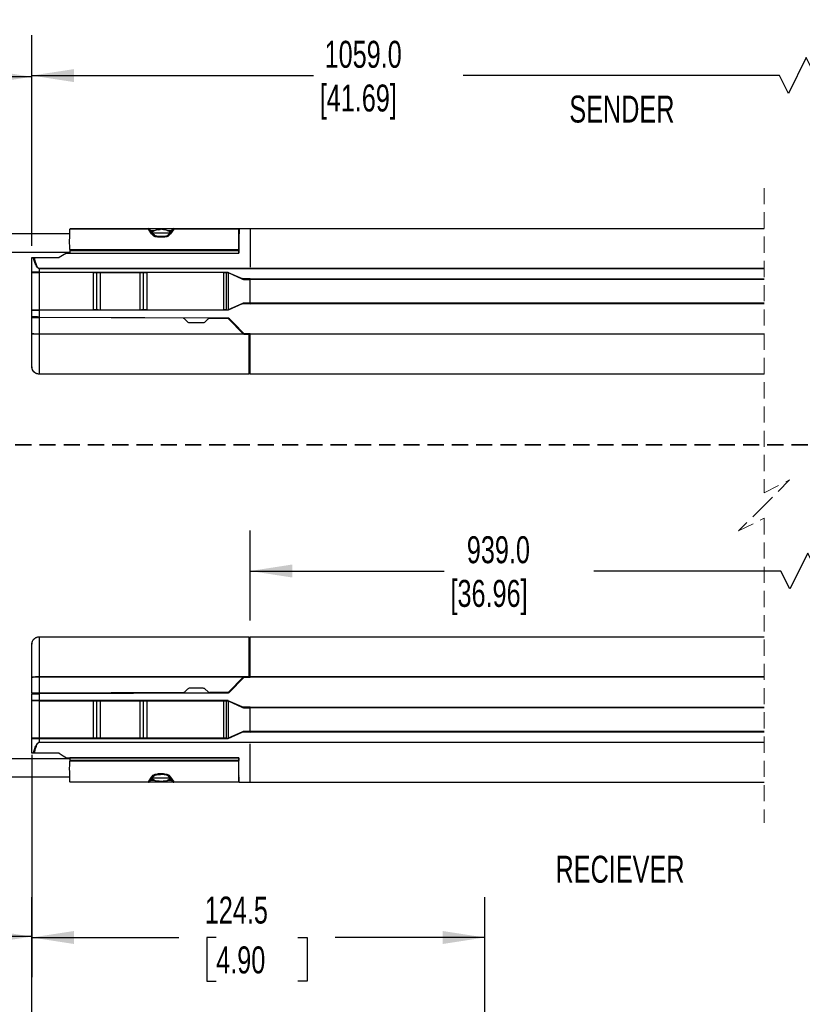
# Model space of a CAD drawing. Header units: millimetres. Extents: x 0 to 1083, y 0 to 756.
# Tile 8 of 10: x 393 to 608, y 269 to 540. Entities that reach past the tile are written whole.
import ezdxf

# ---------------------------------------------------------------- set-up
doc = ezdxf.new("R2010")
doc.units = ezdxf.units.MM
doc.header["$LTSCALE"] = 3.5
doc.linetypes.add('HIDDEN', pattern=[1.905, 1.27, -0.635])
doc.layers.add('DIMENSIONS', color=140, linetype='Continuous', lineweight=25)
doc.styles.add('SLDTEXTSTYLE0', font='TXT', dxfattribs={"width": 0.7})
doc.dimstyles.new('SLDDIMSTYLE0', dxfattribs={"dimtxt": 7.553027, "dimasz": 11.557, "dimexe": 0, "dimexo": 0.0625, "dimgap": 1.888257, "dimtad": 0, "dimtih": 1, "dimtoh": 1, "dimrnd": 1e-09, "dimzin": 12, "dimdsep": 46, "dimtxsty": 'SLDTEXTSTYLE0', "dimsah": 1, "dimcen": 0.09, "dimadec": 0, "dimazin": 3, "dimtfac": 1, "dimtofl": 0, "dimtmove": 0, "dimatfit": 3, "dimfxl": 0, "dimfrac": 2, "dimtolj": 1, "dimtzin": 12, "dimarcsym": 0})

# ---------------------------------------------------------------- blocks, each defined once
blk = doc.blocks.new('_D')
at = {"layer": 'DIMENSIONS'}
for p, q in [((281.24, 487.78), (281.24, 535.04)), ((396.63, 477.48), (396.63, 535.04)), ((366.36, 528.87), (361.42, 518.99)), ((368.83, 523.93), (366.36, 528.87)), ((281.24, 523.93), (313.75, 523.93)), ((358.95, 523.93), (348.55, 523.93)), ((361.42, 518.99), (358.95, 523.93)), ((396.63, 523.93), (368.83, 523.93))]:
    blk.add_line(p, q, dxfattribs=at)
for points in [[(281.24, 523.93), (292.8, 522.15), (292.8, 525.71)], [(396.63, 523.93), (385.08, 525.71), (385.08, 522.15)]]:
    blk.add_solid(points, dxfattribs=at)
at = {"layer": 'DIMENSIONS', "char_height": 7.408, "attachment_point": 1, "style": 'SLDTEXTSTYLE0'}
for s, insert in [('229.0', (316.79, 539.48)), ('[9.00]', (315.44, 527.48)), ('TYP.', (320.29, 515.47))]:
    blk.add_mtext(s, dxfattribs=dict(at, insert=insert))
blk = doc.blocks.new('_D_1')
at = {"layer": 'DIMENSIONS'}
for p, q in [((396.63, 477.48), (396.63, 535.37)), ((842.51, 474.64), (842.51, 535.37)), ((609.5, 529.19), (604.56, 519.32)), ((611.97, 524.26), (609.5, 529.19)), ((396.63, 524.26), (474.07, 524.26)), ((602.1, 524.26), (515.15, 524.26)), ((604.56, 519.32), (602.1, 524.26)), ((842.51, 524.26), (611.97, 524.26))]:
    blk.add_line(p, q, dxfattribs=at)
for points in [[(396.63, 524.26), (408.19, 522.48), (408.19, 526.03)], [(842.51, 524.26), (830.95, 526.03), (830.95, 522.48)]]:
    blk.add_solid(points, dxfattribs=at)
at = {"layer": 'DIMENSIONS', "char_height": 7.408, "attachment_point": 1, "style": 'SLDTEXTSTYLE0'}
for s, insert in [('1059.0', (477.1, 533.81)), ('[41.69]', (475.76, 521.8))]:
    blk.add_mtext(s, dxfattribs=dict(at, insert=insert))
blk = doc.blocks.new('_D_2')
at = {"layer": 'DIMENSIONS'}
for p, q in [((456.63, 374.48), (456.63, 399.24)), ((782.51, 374.48), (782.51, 399.24)), ((609.88, 393.06), (604.94, 383.18)), ((612.35, 388.12), (609.88, 393.06)), ((456.63, 388.12), (510.01, 388.12)), ((602.48, 388.12), (551.09, 388.12)), ((604.94, 383.18), (602.48, 388.12)), ((782.51, 388.12), (612.35, 388.12))]:
    blk.add_line(p, q, dxfattribs=at)
for points in [[(456.63, 388.12), (468.19, 386.34), (468.19, 389.9)], [(782.51, 388.12), (770.95, 389.9), (770.95, 386.34)]]:
    blk.add_solid(points, dxfattribs=at)
at = {"layer": 'DIMENSIONS', "char_height": 7.408, "attachment_point": 1, "style": 'SLDTEXTSTYLE0'}
for s, insert in [('939.0', (516.19, 397.67)), ('[36.96]', (511.7, 385.67))]:
    blk.add_mtext(s, dxfattribs=dict(at, insert=insert))
blk = doc.blocks.new('_D_4')
at = {"layer": 'DIMENSIONS'}
for p, q in [((396.63, 337.63), (396.63, 276.55)), ((281.24, 324.94), (281.24, 276.55)), ((357.29, 292.6), (354.82, 287.66)), ((362.23, 282.73), (357.29, 292.6)), ((281.24, 287.66), (305.24, 287.66)), ((354.82, 287.66), (340.04, 287.66)), ((364.7, 287.66), (362.23, 282.73)), ((396.63, 287.66), (364.7, 287.66))]:
    blk.add_line(p, q, dxfattribs=at)
for points in [[(281.24, 287.66), (292.8, 285.89), (292.8, 289.44)], [(396.63, 287.66), (385.08, 289.44), (385.08, 285.89)]]:
    blk.add_solid(points, dxfattribs=at)
at = {"layer": 'DIMENSIONS', "char_height": 7.408, "attachment_point": 1, "style": 'SLDTEXTSTYLE0'}
for s, insert in [('229.0', (308.28, 303.22)), ('[9.00]', (306.93, 291.21)), ('TYP.', (311.78, 279.21))]:
    blk.add_mtext(s, dxfattribs=dict(at, insert=insert))
blk = doc.blocks.new('_D_9')
at = {"layer": 'DIMENSIONS'}
for p, q in [((396.63, 227.37), (396.63, 298.52)), ((521.13, 211.87), (521.13, 298.52)), ((396.63, 287.41), (437.07, 287.41)), ((447.31, 287.41), (444.77, 287.41)), ((444.77, 287.41), (444.77, 275.41)), ((469.75, 287.41), (472.29, 287.41)), ((472.29, 287.41), (472.29, 275.41)), ((521.13, 287.41), (479.99, 287.41)), ((444.77, 275.41), (447.31, 275.41)), ((472.29, 275.41), (469.75, 275.41))]:
    blk.add_line(p, q, dxfattribs=at)
for points in [[(396.63, 287.41), (408.19, 285.63), (408.19, 289.19)], [(521.13, 287.41), (509.58, 289.19), (509.58, 285.63)]]:
    blk.add_solid(points, dxfattribs=at)
at = {"layer": 'DIMENSIONS', "char_height": 7.408, "attachment_point": 1, "style": 'SLDTEXTSTYLE0'}
for s, insert in [('124.5', (444.17, 298.65)), ('4.90', (447.31, 284.96))]:
    blk.add_mtext(s, dxfattribs=dict(at, insert=insert))

msp = doc.modelspace()

# ---------------------------------------------------------------- linework, layer by layer
at = {"color": 7, "linetype": 'HIDDEN', "lineweight": 18}
for p, q in [((597.896, 493.347), (597.896, 409.635)), ((597.896, 409.635), (604.896, 413.135)), ((604.896, 413.135), (597.896, 406.135)), ((597.896, 406.135), (590.896, 399.135)), ((590.896, 399.135), (597.896, 402.635)), ((597.896, 402.635), (597.896, 318.922))]:
    msp.add_line(p, q, dxfattribs=at)
for p, q in [((428.666, 482.057), (407.069, 482.057)), ((407.071, 482.21), (428.666, 482.21)), ((428.651, 482.21), (435.64, 482.21)), ((428.666, 482.057), (428.666, 482.21)), ((429.53, 480.759), (428.666, 482.057)), ((429.898, 480.782), (429.093, 481.966)), ((429.205, 481.714), (430.479, 481.714)), ((430.99, 481.853), (431.389, 482.002)), ((431.51, 481.853), (430.99, 481.853)), ((431.389, 482.002), (431.407, 481.853)), ((431.494, 481.853), (431.473, 482.025)), ((431.924, 482.002), (431.51, 481.853)), ((431.51, 481.853), (431.924, 482.002)), ((432.812, 481.853), (432.397, 482.002)), ((433.332, 481.853), (432.812, 481.853)), ((432.828, 481.853), (432.849, 482.025)), ((432.915, 481.853), (432.933, 482.002)), ((432.933, 482.002), (433.332, 481.853)), ((433.843, 481.714), (435.102, 481.714)), ((435.229, 481.966), (434.423, 480.782)), ((435.656, 482.057), (434.792, 480.759)), ((435.656, 482.21), (435.656, 482.057)), ((435.656, 482.21), (453.536, 482.21)), ((453.536, 482.057), (435.656, 482.057)), ((453.536, 482.21), (453.536, 482.057)), ((453.536, 476.43), (453.536, 482.057)), ((454.635, 482.159), (453.594, 482.159)), ((453.595, 482.235), (456.635, 482.235)), ((456.635, 482.159), (454.635, 482.159)), ((456.635, 482.235), (456.635, 482.159)), ((456.635, 482.235), (597.896, 482.235)), ((597.896, 482.16), (456.635, 482.16)), ((456.635, 482.159), (456.635, 471.604)), ((407.058, 480.735), (367.916, 480.735)), ((430.004, 480.283), (429.53, 480.759)), ((434.595, 480.989), (429.714, 480.989)), ((430.329, 480.36), (429.902, 480.779)), ((434.42, 480.779), (433.993, 480.36)), ((434.792, 480.759), (434.318, 480.283)), ((407.052, 476.43), (453.536, 476.43)), ((407.053, 476.228), (453.536, 476.228)), ((407.053, 476.228), (407.06, 475.485)), ((453.536, 476.43), (453.536, 476.228)), ((453.536, 475.485), (453.536, 476.228)), ((367.916, 475.735), (407.058, 475.735)), ((396.635, 470.197), (396.635, 474.235)), ((396.635, 474.235), (397.019, 474.235)), ((397.019, 474.235), (397.239, 474.235)), ((397.239, 474.235), (404.185, 474.235)), ((406.135, 475.485), (453.536, 475.485)), ((407.06, 475.485), (453.536, 475.485)), ((453.536, 475.659), (453.538, 475.684)), ((453.536, 475.659), (453.538, 475.684)), ((398.635, 471.215), (398.635, 471.254)), ((398.635, 471.215), (398.635, 470.197)), ((456.635, 471.215), (398.635, 471.215)), ((456.635, 471.254), (597.896, 471.254)), ((456.635, 471.234), (456.635, 471.254)), ((456.635, 471.234), (456.635, 471.215)), ((597.896, 471.215), (456.635, 471.215)), ((396.635, 470.197), (396.635, 470.128)), ((396.635, 470.128), (398.635, 470.115)), ((396.635, 459.841), (396.635, 470.128)), ((398.635, 470.197), (450.635, 470.197)), ((398.635, 470.115), (398.635, 470.197)), ((413.563, 470.115), (398.635, 470.115)), ((398.635, 470.115), (398.635, 459.854)), ((413.563, 459.854), (413.563, 470.115)), ((414.411, 470.121), (414.533, 470.123)), ((414.411, 470.121), (414.411, 459.848)), ((414.533, 459.846), (414.533, 470.123)), ((415.382, 470.129), (426.388, 470.129)), ((415.382, 470.129), (415.382, 459.84)), ((426.388, 459.84), (426.388, 470.129)), ((427.236, 470.123), (427.358, 470.121)), ((427.236, 470.123), (427.236, 459.846)), ((427.358, 459.848), (427.358, 470.121)), ((449.45, 470.115), (428.207, 470.115)), ((428.207, 470.115), (428.207, 459.854)), ((449.45, 459.854), (449.45, 470.115)), ((450.016, 470.119), (450.635, 470.13)), ((450.016, 470.119), (450.016, 459.85)), ((450.635, 470.197), (450.635, 470.143)), ((450.635, 470.143), (454.412, 468.466)), ((450.635, 470.143), (450.635, 470.11)), ((450.635, 470.11), (450.635, 470.108)), ((450.635, 470.11), (450.635, 470.11)), ((450.635, 470.108), (454.387, 468.444)), ((450.637, 470.107), (450.636, 459.862)), ((454.412, 468.466), (456.635, 468.505)), ((454.94, 468.203), (456.635, 468.233)), ((454.94, 468.203), (454.944, 468.226)), ((456.635, 468.255), (454.944, 468.226)), ((456.635, 468.435), (456.635, 468.505)), ((456.635, 468.435), (597.896, 468.435)), ((456.635, 468.185), (456.635, 468.435)), ((597.896, 468.185), (456.635, 468.185)), ((456.635, 461.785), (456.635, 468.185)), ((454.387, 461.526), (450.635, 459.862)), ((454.412, 461.503), (450.635, 459.826)), ((456.635, 461.465), (454.412, 461.503)), ((454.94, 461.766), (454.944, 461.744)), ((456.635, 461.736), (454.94, 461.766)), ((454.944, 461.744), (456.635, 461.715)), ((456.635, 461.785), (597.896, 461.785)), ((456.635, 461.535), (456.635, 461.785)), ((456.635, 461.465), (456.635, 461.535)), ((597.896, 461.535), (456.635, 461.535)), ((396.635, 459.841), (398.635, 459.854)), ((396.635, 459.841), (396.635, 459.772)), ((396.635, 457.917), (396.635, 459.772)), ((396.635, 457.917), (396.635, 457.874)), ((396.635, 453.389), (396.635, 457.749)), ((398.635, 459.772), (398.635, 459.854)), ((398.635, 459.854), (413.563, 459.854)), ((398.635, 459.772), (398.635, 457.917)), ((450.635, 459.772), (398.635, 459.772)), ((398.635, 457.917), (450.556, 457.691)), ((398.635, 457.895), (398.635, 457.917)), ((398.635, 457.741), (398.635, 453.253)), ((438.246, 457.568), (398.635, 457.741)), ((414.533, 459.846), (414.411, 459.848)), ((426.388, 459.84), (415.382, 459.84)), ((427.358, 459.848), (427.236, 459.846)), ((428.207, 459.854), (449.45, 459.854)), ((439.538, 456.509), (438.636, 457.409)), ((445.113, 457.379), (444.23, 456.506)), ((450.523, 457.514), (445.505, 457.536)), ((450.635, 459.839), (450.016, 459.85)), ((450.546, 457.669), (450.556, 457.691)), ((450.635, 459.86), (450.635, 459.862)), ((450.635, 459.86), (450.635, 459.826)), ((450.635, 459.86), (450.635, 459.86)), ((450.635, 459.772), (450.635, 459.826)), ((450.701, 457.438), (454.711, 453.31)), ((450.914, 457.538), (450.904, 457.515)), ((454.964, 453.335), (450.914, 457.538)), ((443.678, 456.28), (440.093, 456.28)), ((396.635, 444.235), (396.635, 453.389)), ((398.635, 453.253), (454.795, 453.253)), ((398.635, 453.216), (398.635, 453.253)), ((456.23, 453.216), (398.635, 453.216)), ((398.635, 453.216), (398.635, 442.31)), ((454.89, 453.235), (454.795, 453.253)), ((454.89, 453.235), (456.135, 453.235)), ((454.961, 453.326), (454.964, 453.335)), ((456.635, 453.326), (454.961, 453.326)), ((454.964, 453.335), (456.635, 453.335)), ((456.23, 453.216), (456.135, 453.235)), ((456.385, 443.352), (456.385, 452.985)), ((456.635, 452.463), (456.385, 452.463)), ((456.635, 453.254), (456.635, 453.335)), ((456.635, 453.254), (597.896, 453.254)), ((456.635, 453.215), (456.635, 453.254)), ((597.896, 453.215), (456.635, 453.215)), ((456.635, 442.31), (456.635, 453.215)), ((456.635, 451.532), (456.385, 451.532)), ((456.385, 448.531), (456.635, 448.531)), ((456.385, 443.962), (456.635, 443.962)), ((398.635, 442.31), (456.367, 442.31)), ((398.635, 442.235), (398.635, 442.31)), ((456.365, 442.235), (398.635, 442.235)), ((456.367, 442.31), (456.385, 443.352)), ((456.635, 442.31), (597.896, 442.31)), ((456.635, 442.235), (456.635, 442.31)), ((597.896, 442.235), (456.635, 442.235)), ((396.635, 358.88), (396.635, 368.035)), ((398.635, 369.959), (398.635, 370.035)), ((398.635, 370.035), (456.365, 370.035)), ((398.635, 369.959), (398.635, 359.053)), ((456.367, 369.959), (398.635, 369.959)), ((456.385, 368.917), (456.367, 369.959)), ((456.385, 359.285), (456.385, 368.917)), ((456.385, 368.307), (456.635, 368.307)), ((456.635, 370.035), (597.896, 370.035)), ((456.635, 369.96), (456.635, 370.035)), ((597.896, 369.96), (456.635, 369.96)), ((456.635, 359.054), (456.635, 369.96)), ((456.385, 363.739), (456.635, 363.739)), ((456.635, 360.737), (456.385, 360.737)), ((396.635, 354.52), (396.635, 358.88)), ((398.635, 359.053), (456.23, 359.053)), ((398.635, 359.016), (398.635, 359.053)), ((398.635, 359.016), (398.635, 354.529)), ((454.795, 359.016), (398.635, 359.016)), ((454.711, 358.959), (450.701, 354.831)), ((455.028, 359.035), (450.904, 354.754)), ((454.964, 358.934), (450.914, 354.731)), ((454.795, 359.016), (454.89, 359.035)), ((456.135, 359.035), (454.89, 359.035)), ((454.964, 358.934), (454.961, 358.943)), ((456.635, 358.943), (454.961, 358.943)), ((454.964, 358.934), (456.635, 358.934)), ((456.135, 359.035), (456.23, 359.053)), ((456.635, 359.806), (456.385, 359.806)), ((456.635, 359.054), (597.896, 359.054)), ((456.635, 359.015), (456.635, 359.054)), ((456.635, 358.934), (456.635, 359.015)), ((597.896, 359.015), (456.635, 359.015)), ((438.246, 354.702), (398.635, 354.529)), ((450.546, 354.601), (398.635, 354.374)), ((450.556, 354.578), (398.635, 354.352)), ((438.636, 354.86), (439.538, 355.761)), ((440.093, 355.989), (443.678, 355.989)), ((444.23, 355.763), (445.113, 354.89)), ((450.523, 354.755), (445.505, 354.733)), ((450.556, 354.578), (450.546, 354.601)), ((450.904, 354.754), (450.914, 354.731)), ((396.635, 354.395), (396.635, 354.352)), ((396.635, 352.497), (396.635, 354.352)), ((396.635, 352.428), (396.635, 352.497)), ((398.635, 352.415), (396.635, 352.428)), ((396.635, 342.141), (396.635, 352.428)), ((398.635, 354.374), (398.385, 354.37)), ((398.635, 354.352), (398.635, 354.374)), ((398.635, 354.352), (398.635, 352.497)), ((450.635, 352.497), (398.635, 352.497)), ((398.635, 352.415), (398.635, 352.497)), ((398.635, 352.415), (413.563, 352.415)), ((398.635, 352.415), (398.635, 342.154)), ((413.563, 342.154), (413.563, 352.415)), ((414.411, 352.421), (414.533, 352.423)), ((414.411, 352.421), (414.411, 342.148)), ((414.533, 342.146), (414.533, 352.423)), ((415.382, 352.429), (426.388, 352.429)), ((415.382, 352.429), (415.382, 342.14)), ((426.388, 342.14), (426.388, 352.429)), ((427.236, 352.423), (427.358, 352.421)), ((427.236, 352.423), (427.236, 342.146)), ((427.358, 342.148), (427.358, 352.421)), ((428.207, 352.415), (449.45, 352.415)), ((428.207, 352.415), (428.207, 342.154)), ((449.45, 342.154), (449.45, 352.415)), ((450.016, 352.419), (450.635, 352.43)), ((450.016, 352.419), (450.016, 342.15)), ((450.635, 352.497), (450.635, 352.443)), ((454.412, 350.766), (450.635, 352.443)), ((450.635, 352.443), (450.635, 352.41)), ((450.635, 352.41), (450.635, 352.408)), ((450.635, 352.41), (450.635, 352.41)), ((450.635, 352.408), (454.387, 350.744)), ((450.636, 352.407), (450.637, 342.162)), ((454.412, 350.766), (456.635, 350.805)), ((454.94, 350.503), (456.635, 350.533)), ((454.94, 350.503), (454.944, 350.526)), ((456.635, 350.555), (454.944, 350.526)), ((456.635, 350.735), (456.635, 350.805)), ((456.635, 350.735), (597.896, 350.735)), ((456.635, 350.485), (456.635, 350.735)), ((597.896, 350.485), (456.635, 350.485)), ((456.635, 344.085), (456.635, 350.485)), ((454.387, 343.826), (450.635, 342.162)), ((450.635, 342.126), (454.412, 343.803)), ((456.635, 343.765), (454.412, 343.803)), ((454.94, 344.066), (454.944, 344.044)), ((456.635, 344.036), (454.94, 344.066)), ((454.944, 344.044), (456.635, 344.015)), ((456.635, 343.835), (456.635, 344.085)), ((456.635, 344.085), (597.896, 344.085)), ((456.635, 343.765), (456.635, 343.835)), ((597.896, 343.835), (456.635, 343.835)), ((398.635, 342.154), (396.635, 342.141)), ((396.635, 342.072), (396.635, 342.141)), ((396.635, 338.035), (396.635, 342.072)), ((398.635, 342.072), (398.635, 342.154)), ((413.563, 342.154), (398.635, 342.154)), ((398.635, 342.072), (398.635, 341.054)), ((398.635, 342.072), (450.635, 342.072)), ((398.635, 341.015), (398.635, 341.054)), ((414.533, 342.146), (414.411, 342.148)), ((426.388, 342.14), (415.382, 342.14)), ((427.358, 342.148), (427.236, 342.146)), ((449.45, 342.154), (428.207, 342.154)), ((450.635, 342.139), (450.016, 342.15)), ((450.635, 342.16), (450.635, 342.162)), ((450.635, 342.16), (450.635, 342.126)), ((450.635, 342.16), (450.635, 342.16)), ((450.635, 342.072), (450.635, 342.126)), ((456.635, 341.054), (597.896, 341.054)), ((456.635, 341.054), (456.635, 341.032)), ((456.635, 341.016), (456.635, 341.032)), ((597.896, 341.015), (456.635, 341.015)), ((456.635, 330.11), (456.635, 340.666)), ((407.058, 336.535), (367.916, 336.535)), ((397.019, 338.035), (396.635, 338.035)), ((397.239, 338.035), (397.019, 338.035)), ((404.185, 338.035), (397.239, 338.035)), ((406.135, 336.785), (453.536, 336.785)), ((453.536, 335.839), (407.052, 335.839)), ((407.06, 336.785), (407.053, 336.041)), ((453.536, 336.041), (407.053, 336.041)), ((453.536, 336.785), (407.06, 336.785)), ((453.536, 336.785), (453.536, 336.041)), ((453.538, 336.585), (453.536, 336.61)), ((453.538, 336.585), (453.536, 336.61)), ((453.536, 335.839), (453.536, 336.041)), ((453.536, 330.212), (453.536, 335.839)), ((367.916, 331.535), (407.058, 331.535)), ((407.069, 330.212), (428.666, 330.212)), ((428.666, 330.212), (429.53, 331.51)), ((428.666, 330.06), (428.666, 330.212)), ((429.093, 330.304), (429.898, 331.487)), ((430.479, 330.555), (429.22, 330.555)), ((429.53, 331.51), (430.004, 331.986)), ((429.735, 331.28), (434.612, 331.28)), ((429.898, 331.487), (430.332, 331.912)), ((430.99, 330.416), (431.51, 330.416)), ((431.389, 330.267), (430.99, 330.416)), ((431.407, 330.416), (431.389, 330.267)), ((431.473, 330.244), (431.389, 330.267)), ((431.494, 330.416), (431.473, 330.244)), ((431.51, 330.416), (431.924, 330.267)), ((432.161, 330.244), (431.924, 330.267)), ((431.924, 330.267), (432.161, 330.244)), ((432.397, 330.267), (432.161, 330.244)), ((432.161, 330.244), (432.397, 330.267)), ((432.397, 330.267), (432.812, 330.416)), ((432.812, 330.416), (433.332, 330.416)), ((432.828, 330.416), (432.849, 330.244)), ((432.933, 330.267), (432.849, 330.244)), ((432.933, 330.267), (432.915, 330.416)), ((433.332, 330.416), (432.933, 330.267)), ((435.117, 330.555), (433.843, 330.555)), ((433.99, 331.912), (434.424, 331.487)), ((434.318, 331.986), (434.792, 331.51)), ((434.423, 331.487), (435.229, 330.304)), ((434.792, 331.51), (435.656, 330.212)), ((435.656, 330.212), (453.536, 330.212)), ((435.656, 330.212), (435.656, 330.06)), ((453.536, 330.212), (453.536, 330.06)), ((453.594, 330.11), (454.635, 330.11)), ((454.635, 330.11), (456.635, 330.11)), ((456.635, 330.11), (597.896, 330.11)), ((456.635, 330.11), (456.635, 330.035)), ((428.666, 330.06), (407.071, 330.06)), ((435.626, 330.06), (428.625, 330.06)), ((453.536, 330.06), (435.656, 330.06)), ((597.896, 330.035), (456.635, 330.035))]:
    msp.add_line(p, q)
at = {"color": 7, "linetype": 'HIDDEN', "lineweight": 35}
msp.add_line((909.916, 422.77), (213.879, 422.77), dxfattribs=at)
at = {"flags": 128}
for points in [[(407.036, 478.235), (407.055, 480.462), (407.069, 482.057)], [(453.594, 482.159), (453.569, 479.306), (453.536, 475.485)], [(407.052, 476.43), (407.043, 477.452), (407.036, 478.235)], [(407.052, 476.43), (407.053, 476.319), (407.053, 476.228)], [(406.135, 475.485), (405.045, 474.786), (404.185, 474.235)], [(398.635, 471.254), (426.635, 471.254), (454.635, 471.253)], [(454.635, 471.253), (455.635, 471.254), (456.635, 471.254)], [(396.635, 457.749), (396.813, 457.748), (397.368, 457.746), (397.988, 457.743), (398.635, 457.741)], [(398.385, 457.899), (398.525, 457.897), (398.635, 457.895)], [(398.635, 457.895), (427.705, 457.768), (450.546, 457.669)], [(455.028, 453.235), (453.046, 455.292), (450.904, 457.515)], [(398.635, 354.529), (397.81, 354.525), (397.087, 354.522), (396.742, 354.52), (396.635, 354.52)], [(398.635, 341.054), (427.635, 341.054), (448.136, 341.054), (453.886, 341.054), (455.635, 341.054), (456.635, 341.054)], [(454.635, 341.016), (426.635, 341.016), (398.635, 341.015)], [(456.635, 341.016), (455.635, 341.016), (454.635, 341.016)], [(404.185, 338.035), (405.279, 337.333), (406.135, 336.785)], [(407.036, 334.035), (407.041, 334.625), (407.046, 335.227), (407.052, 335.839)], [(407.053, 336.041), (407.053, 335.972), (407.052, 335.904), (407.052, 335.839)], [(453.594, 330.11), (453.567, 333.237), (453.536, 336.785)], [(407.069, 330.212), (407.059, 331.408), (407.048, 332.685), (407.036, 334.035)], [(407.069, 330.212), (407.07, 330.148), (407.07, 330.099), (407.071, 330.07), (407.071, 330.06)], [(456.635, 330.035), (454.932, 330.035), (453.595, 330.035)]]:
    msp.add_lwpolyline(points, dxfattribs=at)
for centre, radius, start, end in [((428.666, 481.71), 0.5, 26.52503, 90.00655), ((432.161, 478.085), 4, 99.87046, 129.36148), ((432.161, 478.085), 4, 50.70713, 80.07285), ((435.656, 481.71), 0.5, 89.99921, 153.50595), ((453.378, 480.286), 0.2, 359.48448, 37.78484), ((453.378, 480.286), 0.2, 359.48448, 37.78484), ((450.522, 457.264), 0.25, 44.16834, 89.74822), ((454.89, 453.484), 0.25, 224.14035, 247.62374), ((475.034, 441.949), 18.671, 178.89041, 179.12248), ((454.89, 358.785), 0.25, 112.38315, 135.85276), ((450.522, 355.005), 0.25, 270.25568, 315.82776), ((432.161, 334.185), 4, 230.70107, 260.08031), ((432.161, 334.184), 4, 279.88626, 309.33186), ((453.378, 331.983), 0.2, 322.22008, 0.51269)]:
    msp.add_arc(centre, radius, start, end)
for points, knots in [([(429.094, 481.958), (429.068, 481.986), (429.003, 482.058), (428.84, 482.088), (428.724, 482.067), (428.666, 482.057)], [0, 0, 0, 0, 0.2416195, 0.6136938, 1, 1, 1, 1]), ([(431.389, 482.002), (431.405, 482.008), (431.432, 482.017), (431.461, 482.023), (431.473, 482.025)], [0, 0, 0, 0, 0.5628848, 1, 1, 1, 1]), ([(432.161, 482.025), (432.117, 482.022), (432.038, 482.016), (431.959, 482.007), (431.924, 482.002)], [0, 0, 0, 0, 0.5596127, 1, 1, 1, 1]), ([(432.397, 482.002), (432.353, 482.008), (432.275, 482.017), (432.196, 482.023), (432.161, 482.025)], [0, 0, 0, 0, 0.5604251, 1, 1, 1, 1]), ([(432.849, 482.025), (432.865, 482.022), (432.893, 482.016), (432.921, 482.007), (432.933, 482.002)], [0, 0, 0, 0, 0.5568629, 1, 1, 1, 1]), ([(435.656, 482.057), (435.606, 482.067), (435.505, 482.086), (435.364, 482.063), (435.255, 482.018), (435.236, 481.967), (435.233, 481.959)], [0, 0, 0, 0, 0.3284319, 0.6534093, 0.9443075, 1, 1, 1, 1]), ([(429.53, 480.759), (429.561, 480.775), (429.624, 480.806), (429.723, 480.832), (429.814, 480.83), (429.882, 480.808), (429.897, 480.781), (429.899, 480.777)], [0, 0, 0, 0, 0.2655475, 0.5274453, 0.7641313, 0.9688409, 1, 1, 1, 1]), ([(430.325, 480.358), (430.308, 480.369), (430.266, 480.395), (430.179, 480.379), (430.09, 480.342), (430.033, 480.303), (430.004, 480.283)], [0, 0, 0, 0, 0.1664066, 0.4136758, 0.7013274, 1, 1, 1, 1]), ([(434.318, 480.283), (434.21, 480.209), (433.966, 480.041), (433.233, 479.848), (432.161, 479.787), (431.089, 479.847), (430.356, 480.041), (430.112, 480.209), (430.004, 480.283)], [0, 0, 0, 0, 0.0870586, 0.1969622, 0.5000116, 0.802956, 0.9128709, 1, 1, 1, 1]), ([(432.058, 480.027), (431.808, 480.031), (431.375, 480.037), (430.86, 480.127), (430.527, 480.232), (430.39, 480.32), (430.328, 480.36)], [0, 0, 0, 0, 0.4193005, 0.7268152, 0.8763654, 1, 1, 1, 1]), ([(433.994, 480.361), (433.933, 480.322), (433.653, 480.143), (433.035, 480.056), (432.449, 480.007), (432.117, 480.024), (432.058, 480.027)], [0, 0, 0, 0, 0.1088744, 0.4988448, 0.911181, 1, 1, 1, 1]), ([(434.318, 480.283), (434.289, 480.303), (434.232, 480.342), (434.142, 480.379), (434.056, 480.395), (434.014, 480.369), (433.997, 480.358)], [0, 0, 0, 0, 0.2988847, 0.586888, 0.834392, 1, 1, 1, 1]), ([(434.792, 480.759), (434.76, 480.774), (434.697, 480.804), (434.597, 480.828), (434.508, 480.828), (434.439, 480.808), (434.425, 480.781), (434.423, 480.777)], [0, 0, 0, 0, 0.2688046, 0.5317372, 0.7663636, 0.9687039, 1, 1, 1, 1]), ([(398.635, 471.215), (398.597, 471.22), (398.513, 471.231), (398.334, 471.339), (397.954, 471.755), (397.635, 472.42), (397.286, 473.326), (397.122, 473.883), (397.019, 474.235)], [0, 0, 0, 0, 0.0322719, 0.0706758, 0.1739962, 0.5070773, 0.6885421, 1, 1, 1, 1]), ([(397.239, 474.235), (397.386, 473.699), (397.645, 472.754), (398.04, 471.746), (398.398, 471.342), (398.526, 471.266), (398.598, 471.258), (398.635, 471.254)], [0, 0, 0, 0, 0.49365537, 0.871618, 0.9362883, 0.96782731, 1, 1, 1, 1]), ([(398.635, 470.197), (398.36, 470.202), (397.844, 470.211), (397.214, 470.208), (396.821, 470.215), (396.671, 470.201), (396.635, 470.197)], [0, 0, 0, 0, 0.4121101, 0.7735787, 0.9460006, 1, 1, 1, 1]), ([(413.563, 470.115), (413.733, 470.115), (414.016, 470.116), (414.299, 470.12), (414.411, 470.121)], [0, 0, 0, 0, 0.60289192, 1, 1, 1, 1]), ([(414.533, 470.123), (414.681, 470.125), (414.964, 470.129), (415.247, 470.129), (415.382, 470.129)], [0, 0, 0, 0, 0.52178989, 1, 1, 1, 1]), ([(426.388, 470.129), (426.558, 470.129), (426.841, 470.129), (427.124, 470.125), (427.236, 470.123)], [0, 0, 0, 0, 0.602927, 1, 1, 1, 1]), ([(427.358, 470.121), (427.506, 470.119), (427.789, 470.115), (428.072, 470.115), (428.207, 470.115)], [0, 0, 0, 0, 0.5217548, 1, 1, 1, 1]), ([(449.45, 470.115), (449.564, 470.115), (449.753, 470.115), (449.941, 470.118), (450.016, 470.119)], [0, 0, 0, 0, 0.6029025, 1, 1, 1, 1]), ([(454.387, 468.444), (454.517, 468.386), (454.671, 468.318), (454.842, 468.244), (454.891, 468.223), (454.92, 468.211), (454.932, 468.205), (454.938, 468.204), (454.94, 468.203)], [0, 0, 0, 0, 0.70669305, 0.83702654, 0.93003274, 0.96999347, 0.99286892, 1, 1, 1, 1]), ([(454.944, 468.226), (454.943, 468.226), (454.938, 468.229), (454.925, 468.235), (454.898, 468.248), (454.852, 468.269), (454.687, 468.344), (454.538, 468.411), (454.412, 468.466)], [0, 0, 0, 0, 0.0075314, 0.0306192, 0.0706099, 0.1631887, 0.2926026, 1, 1, 1, 1]), ([(454.94, 461.766), (454.938, 461.766), (454.932, 461.764), (454.92, 461.758), (454.891, 461.746), (454.842, 461.725), (454.67, 461.651), (454.517, 461.583), (454.387, 461.526)], [0, 0, 0, 0, 0.0071781, 0.0300065, 0.070011, 0.1630128, 0.2933426, 1, 1, 1, 1]), ([(454.412, 461.503), (454.538, 461.559), (454.687, 461.625), (454.851, 461.7), (454.898, 461.721), (454.925, 461.734), (454.938, 461.74), (454.943, 461.743), (454.944, 461.744)], [0, 0, 0, 0, 0.7073983, 0.8368097, 0.9293913, 0.9693821, 0.9925157, 1, 1, 1, 1]), ([(396.635, 459.772), (396.694, 459.768), (396.938, 459.751), (397.389, 459.76), (397.997, 459.761), (398.419, 459.769), (398.635, 459.772)], [0, 0, 0, 0, 0.0890588, 0.366608, 0.6764311, 1, 1, 1, 1]), ([(398.635, 457.917), (398.36, 457.922), (397.844, 457.931), (397.214, 457.929), (396.821, 457.935), (396.671, 457.921), (396.635, 457.917)], [0, 0, 0, 0, 0.41211, 0.7735786, 0.9460005, 1, 1, 1, 1]), ([(414.411, 459.848), (414.264, 459.85), (413.981, 459.854), (413.698, 459.854), (413.563, 459.854)], [0, 0, 0, 0, 0.5217899, 1, 1, 1, 1]), ([(415.382, 459.84), (415.211, 459.84), (414.928, 459.84), (414.646, 459.844), (414.533, 459.846)], [0, 0, 0, 0, 0.60289192, 1, 1, 1, 1]), ([(427.236, 459.846), (427.089, 459.844), (426.806, 459.84), (426.523, 459.84), (426.388, 459.84)], [0, 0, 0, 0, 0.5217548, 1, 1, 1, 1]), ([(428.207, 459.854), (428.036, 459.854), (427.753, 459.854), (427.471, 459.85), (427.358, 459.848)], [0, 0, 0, 0, 0.602927, 1, 1, 1, 1]), ([(438.636, 457.409), (438.572, 457.459), (438.456, 457.549), (438.311, 457.562), (438.246, 457.568)], [0, 0, 0, 0, 0.5554463, 1, 1, 1, 1]), ([(445.505, 457.536), (445.422, 457.527), (445.276, 457.512), (445.162, 457.419), (445.113, 457.379)], [0, 0, 0, 0, 0.5649931, 1, 1, 1, 1]), ([(450.016, 459.85), (449.918, 459.851), (449.729, 459.854), (449.541, 459.854), (449.45, 459.854)], [0, 0, 0, 0, 0.5217716, 1, 1, 1, 1]), ([(450.546, 457.669), (450.622, 457.659), (450.757, 457.643), (450.859, 457.554), (450.904, 457.515)], [0, 0, 0, 0, 0.5600062, 1, 1, 1, 1]), ([(450.556, 457.691), (450.632, 457.682), (450.767, 457.665), (450.869, 457.577), (450.914, 457.538)], [0, 0, 0, 0, 0.5599931, 1, 1, 1, 1]), ([(440.093, 456.28), (439.977, 456.294), (439.769, 456.318), (439.609, 456.45), (439.538, 456.509)], [0, 0, 0, 0, 0.5578628, 1, 1, 1, 1]), ([(444.23, 456.506), (444.139, 456.435), (443.975, 456.307), (443.769, 456.288), (443.678, 456.28)], [0, 0, 0, 0, 0.5578614, 1, 1, 1, 1]), ([(396.635, 453.389), (396.653, 453.377), (396.717, 453.337), (396.874, 453.33), (397.094, 453.302), (397.482, 453.28), (398, 453.258), (398.424, 453.255), (398.635, 453.253)], [0, 0, 0, 0, 0.0321948, 0.1105992, 0.2261492, 0.3675951, 0.68661, 1, 1, 1, 1]), ([(398.635, 453.216), (398.502, 453.216), (398.244, 453.218), (397.775, 453.231), (397.288, 453.25), (396.903, 453.307), (396.691, 453.334), (396.648, 453.376), (396.635, 453.389)], [0, 0, 0, 0, 0.1974697, 0.3823229, 0.6975391, 0.9127442, 0.9732114, 1, 1, 1, 1]), ([(456.385, 452.985), (456.383, 453.009), (456.379, 453.059), (456.345, 453.125), (456.296, 453.182), (456.252, 453.205), (456.23, 453.216)], [0, 0, 0, 0, 0.2496558, 0.4994902, 0.7497609, 1, 1, 1, 1]), ([(396.635, 444.235), (396.663, 443.993), (396.72, 443.502), (397.089, 442.973), (397.484, 442.647), (397.838, 442.459), (398.226, 442.335), (398.498, 442.318), (398.635, 442.31)], [0, 0, 0, 0, 0.2345658, 0.4776758, 0.6050094, 0.734727, 0.8664265, 1, 1, 1, 1]), ([(398.635, 442.235), (398.506, 442.242), (398.244, 442.257), (397.862, 442.376), (397.502, 442.569), (397.121, 442.89), (396.837, 443.307), (396.664, 443.791), (396.645, 444.081), (396.635, 444.235)], [0, 0, 0, 0, 0.1232906, 0.2497697, 0.3794364, 0.5123014, 0.7231327, 0.8534106, 1, 1, 1, 1]), ([(396.635, 368.035), (396.645, 368.188), (396.664, 368.478), (396.837, 368.962), (397.121, 369.379), (397.502, 369.7), (397.862, 369.893), (398.244, 370.013), (398.506, 370.027), (398.635, 370.035)], [0, 0, 0, 0, 0.14642109, 0.27664228, 0.48769819, 0.6204508, 0.75008634, 0.87660318, 1, 1, 1, 1]), ([(398.635, 369.959), (398.498, 369.951), (398.226, 369.935), (397.838, 369.81), (397.484, 369.622), (397.089, 369.296), (396.72, 368.767), (396.663, 368.276), (396.635, 368.035)], [0, 0, 0, 0, 0.1335734, 0.2652733, 0.3949908, 0.5223252, 0.7654342, 1, 1, 1, 1]), ([(456.365, 370.035), (456.365, 370.033), (456.366, 370.026), (456.366, 370.012), (456.366, 369.988), (456.367, 369.97), (456.367, 369.959)], [0, 0, 0, 0, 0.0658508, 0.2603634, 0.5759296, 1, 1, 1, 1]), ([(396.635, 358.88), (396.653, 358.896), (396.714, 358.949), (396.886, 358.967), (397.125, 359.007), (397.535, 359.036), (398.043, 359.053), (398.449, 359.053), (398.635, 359.053)], [0, 0, 0, 0, 0.0347386, 0.11837, 0.24495, 0.3991195, 0.7241677, 1, 1, 1, 1]), ([(398.635, 359.016), (398.424, 359.014), (398, 359.011), (397.482, 358.989), (397.094, 358.968), (396.874, 358.939), (396.717, 358.932), (396.653, 358.892), (396.635, 358.88)], [0, 0, 0, 0, 0.3133901, 0.632405, 0.7738507, 0.8894008, 0.9678052, 1, 1, 1, 1]), ([(456.23, 359.053), (456.252, 359.065), (456.296, 359.087), (456.345, 359.144), (456.379, 359.211), (456.383, 359.26), (456.385, 359.285)], [0, 0, 0, 0, 0.2500443, 0.5000403, 0.7500668, 1, 1, 1, 1]), ([(438.246, 354.702), (438.329, 354.711), (438.475, 354.727), (438.587, 354.82), (438.636, 354.86)], [0, 0, 0, 0, 0.5650281, 1, 1, 1, 1]), ([(439.538, 355.761), (439.63, 355.833), (439.794, 355.962), (440.001, 355.981), (440.093, 355.989)], [0, 0, 0, 0, 0.5579397, 1, 1, 1, 1]), ([(443.678, 355.989), (443.793, 355.976), (444, 355.952), (444.159, 355.821), (444.23, 355.763)], [0, 0, 0, 0, 0.5578723, 1, 1, 1, 1]), ([(445.113, 354.89), (445.177, 354.84), (445.294, 354.75), (445.44, 354.738), (445.505, 354.733)], [0, 0, 0, 0, 0.55549, 1, 1, 1, 1]), ([(450.904, 354.754), (450.845, 354.706), (450.74, 354.619), (450.606, 354.606), (450.546, 354.601)], [0, 0, 0, 0, 0.56001001, 1, 1, 1, 1]), ([(450.914, 354.731), (450.855, 354.683), (450.75, 354.597), (450.615, 354.584), (450.556, 354.578)], [0, 0, 0, 0, 0.5600179, 1, 1, 1, 1]), ([(396.635, 354.352), (396.694, 354.348), (396.938, 354.33), (397.389, 354.34), (397.997, 354.341), (398.419, 354.348), (398.635, 354.352)], [0, 0, 0, 0, 0.0890588, 0.366608, 0.6764311, 1, 1, 1, 1]), ([(398.635, 352.497), (398.36, 352.502), (397.844, 352.511), (397.214, 352.508), (396.821, 352.515), (396.671, 352.501), (396.635, 352.497)], [0, 0, 0, 0, 0.41211, 0.7735786, 0.9460005, 1, 1, 1, 1]), ([(413.563, 352.415), (413.733, 352.415), (414.016, 352.416), (414.299, 352.42), (414.411, 352.421)], [0, 0, 0, 0, 0.60289188, 1, 1, 1, 1]), ([(414.533, 352.423), (414.681, 352.425), (414.964, 352.429), (415.247, 352.429), (415.382, 352.429)], [0, 0, 0, 0, 0.5217899, 1, 1, 1, 1]), ([(426.388, 352.429), (426.558, 352.429), (426.841, 352.429), (427.124, 352.425), (427.236, 352.423)], [0, 0, 0, 0, 0.602927, 1, 1, 1, 1]), ([(427.358, 352.421), (427.506, 352.419), (427.789, 352.415), (428.072, 352.415), (428.207, 352.415)], [0, 0, 0, 0, 0.5217548, 1, 1, 1, 1]), ([(449.45, 352.415), (449.564, 352.415), (449.753, 352.415), (449.941, 352.418), (450.016, 352.419)], [0, 0, 0, 0, 0.6028707, 1, 1, 1, 1]), ([(454.387, 350.744), (454.517, 350.686), (454.67, 350.618), (454.842, 350.544), (454.891, 350.523), (454.92, 350.511), (454.932, 350.505), (454.938, 350.504), (454.94, 350.503)], [0, 0, 0, 0, 0.706659, 0.8369867, 0.9299911, 0.9699957, 0.9928219, 1, 1, 1, 1]), ([(454.944, 350.526), (454.943, 350.526), (454.938, 350.529), (454.925, 350.535), (454.898, 350.548), (454.851, 350.569), (454.687, 350.644), (454.538, 350.711), (454.412, 350.766)], [0, 0, 0, 0, 0.0074843, 0.0306178, 0.0706112, 0.1631899, 0.292601, 1, 1, 1, 1]), ([(454.94, 344.066), (454.938, 344.066), (454.932, 344.064), (454.92, 344.058), (454.891, 344.046), (454.842, 344.025), (454.671, 343.951), (454.517, 343.883), (454.387, 343.826)], [0, 0, 0, 0, 0.0071293, 0.0300071, 0.0699679, 0.1629718, 0.2933056, 1, 1, 1, 1]), ([(454.412, 343.803), (454.538, 343.859), (454.687, 343.925), (454.852, 344), (454.898, 344.021), (454.925, 344.034), (454.938, 344.04), (454.943, 344.043), (454.944, 344.044)], [0, 0, 0, 0, 0.707398, 0.8368089, 0.9293874, 0.9693781, 0.9924686, 1, 1, 1, 1]), ([(396.635, 342.072), (396.694, 342.068), (396.938, 342.051), (397.389, 342.06), (397.997, 342.061), (398.419, 342.069), (398.635, 342.072)], [0, 0, 0, 0, 0.0890587, 0.3666079, 0.6764311, 1, 1, 1, 1]), ([(397.019, 338.035), (397.122, 338.386), (397.286, 338.943), (397.637, 339.85), (397.949, 340.519), (398.331, 340.935), (398.511, 341.039), (398.596, 341.049), (398.635, 341.054)], [0, 0, 0, 0, 0.3108787, 0.4924733, 0.8269955, 0.9284935, 0.966953, 1, 1, 1, 1]), ([(398.635, 341.015), (398.598, 341.011), (398.526, 341.003), (398.399, 340.927), (398.228, 340.738), (397.972, 340.304), (397.599, 339.389), (397.382, 338.574), (397.239, 338.035)], [0, 0, 0, 0, 0.0321396, 0.0636461, 0.1282544, 0.2553058, 0.506855, 1, 1, 1, 1]), ([(414.411, 342.148), (414.264, 342.15), (413.981, 342.154), (413.698, 342.154), (413.563, 342.154)], [0, 0, 0, 0, 0.52178993, 1, 1, 1, 1]), ([(415.382, 342.14), (415.211, 342.14), (414.928, 342.14), (414.646, 342.144), (414.533, 342.146)], [0, 0, 0, 0, 0.6028919, 1, 1, 1, 1]), ([(427.236, 342.146), (427.089, 342.144), (426.806, 342.14), (426.523, 342.14), (426.388, 342.14)], [0, 0, 0, 0, 0.5217548, 1, 1, 1, 1]), ([(428.207, 342.154), (428.036, 342.154), (427.753, 342.154), (427.471, 342.15), (427.358, 342.148)], [0, 0, 0, 0, 0.602927, 1, 1, 1, 1]), ([(450.016, 342.15), (449.918, 342.151), (449.729, 342.154), (449.541, 342.154), (449.45, 342.154)], [0, 0, 0, 0, 0.5217464, 1, 1, 1, 1]), ([(428.666, 330.212), (428.703, 330.205), (428.773, 330.19), (428.877, 330.191), (428.97, 330.212), (429.046, 330.25), (429.08, 330.291), (429.095, 330.308)], [0, 0, 0, 0, 0.2423252, 0.4646301, 0.6626507, 0.8525372, 1, 1, 1, 1]), ([(428.669, 330.067), (428.709, 330.067), (428.808, 330.067), (428.95, 330.139), (429.059, 330.237), (429.098, 330.312), (429.111, 330.338)], [0, 0, 0, 0, 0.2157361, 0.538833, 0.8428777, 1, 1, 1, 1]), ([(429.53, 331.51), (429.562, 331.495), (429.625, 331.465), (429.725, 331.441), (429.814, 331.442), (429.881, 331.46), (429.895, 331.486), (429.897, 331.489)], [0, 0, 0, 0, 0.2711793, 0.5365033, 0.773264, 0.9774363, 1, 1, 1, 1]), ([(430.004, 331.986), (430.112, 332.06), (430.356, 332.228), (431.089, 332.422), (432.161, 332.482), (433.233, 332.422), (433.966, 332.228), (434.21, 332.06), (434.318, 331.986)], [0, 0, 0, 0, 0.0870752, 0.1969735, 0.4999756, 0.8029678, 0.9128817, 1, 1, 1, 1]), ([(430.004, 331.986), (430.033, 331.966), (430.09, 331.927), (430.179, 331.89), (430.266, 331.874), (430.309, 331.901), (430.326, 331.912)], [0, 0, 0, 0, 0.2985285, 0.5860413, 0.8331912, 1, 1, 1, 1]), ([(430.328, 331.909), (430.39, 331.948), (430.669, 332.125), (431.258, 332.218), (431.759, 332.236), (432.004, 332.245)], [0, 0, 0, 0, 0.1256073, 0.5729082, 1, 1, 1, 1]), ([(432.004, 332.245), (432.031, 332.247), (432.367, 332.267), (432.889, 332.235), (433.463, 332.143), (433.795, 332.037), (433.932, 331.948), (433.994, 331.908)], [0, 0, 0, 0, 0.0408275, 0.4924671, 0.762061, 0.8924625, 1, 1, 1, 1]), ([(434.318, 331.986), (434.289, 331.966), (434.231, 331.928), (434.14, 331.894), (434.055, 331.876), (434.014, 331.902), (433.997, 331.912)], [0, 0, 0, 0, 0.3031011, 0.592325, 0.8378665, 1, 1, 1, 1]), ([(434.792, 331.51), (434.761, 331.494), (434.698, 331.464), (434.599, 331.438), (434.508, 331.439), (434.441, 331.46), (434.426, 331.486), (434.425, 331.489)], [0, 0, 0, 0, 0.26791941, 0.53208285, 0.77095875, 0.97749687, 1, 1, 1, 1]), ([(435.21, 330.338), (435.216, 330.324), (435.242, 330.27), (435.315, 330.185), (435.439, 330.102), (435.561, 330.057), (435.636, 330.065), (435.656, 330.067)], [0, 0, 0, 0, 0.0804188, 0.3257768, 0.5935026, 0.8921241, 1, 1, 1, 1]), ([(435.212, 330.338), (435.215, 330.329), (435.227, 330.297), (435.276, 330.252), (435.325, 330.229), (435.352, 330.216)], [0, 0, 0, 0, 0.150709, 0.5371696, 1, 1, 1, 1]), ([(435.352, 330.216), (435.381, 330.208), (435.444, 330.19), (435.549, 330.19), (435.619, 330.205), (435.656, 330.212)], [0, 0, 0, 0, 0.298757, 0.6343666, 1, 1, 1, 1]), ([(453.595, 330.035), (453.595, 330.036), (453.595, 330.043), (453.595, 330.057), (453.594, 330.081), (453.594, 330.1), (453.594, 330.11)], [0, 0, 0, 0, 0.0657535, 0.2602453, 0.5759206, 1, 1, 1, 1])]:
    msp.add_open_spline(points, degree=3, knots=knots)

# ---------------------------------------------------------------- texts
at = {"layer": 'DIMENSIONS', "char_height": 7.4083, "attachment_point": 1, "style": 'SLDTEXTSTYLE0'}
for s, insert in [('SENDER', (544.36, 518.758)), ('RECIEVER', (540.571, 309.873))]:
    msp.add_mtext(s, dxfattribs=dict(at, insert=insert))

# ---------------------------------------------------------------- dimensions: what is measured, and where the dimension line sits
at = {"layer": 'DIMENSIONS'}
for base, p1, p2, text, picture, middle in [((396.635, 523.931), (281.239, 483.335), (396.635, 473.035), '229.0\\P[9.00]\\PTYP.', '_D', (331.149, 523.931)), ((842.509, 524.256), (396.635, 473.035), (842.509, 470.197), '1059.0\\P[41.69]', '_D_1', (494.608, 524.256)), ((782.509, 388.123), (456.635, 370.035), (782.509, 370.035), '939.0\\P[36.96]', '_D_2', (530.554, 388.123)), ((396.635, 287.665), (281.239, 329.385), (396.635, 342.072), '229.0\\P[9.00]\\PTYP.', '_D_4', (322.643, 287.665))]:
    dim = msp.add_linear_dim(base=base, p1=p1, p2=p2, text=text, dimstyle='SLDDIMSTYLE0', dxfattribs=at)
    dim.commit()
    dim.dimension.update_dxf_attribs({"geometry": picture, "text_midpoint": middle, "dimtype": 160})
dim = msp.add_linear_dim(base=(396.634, 287.411), p1=(521.134, 207.42), p2=(396.634, 222.92), dimstyle='SLDDIMSTYLE0', dxfattribs=at)
dim.commit()
dim.dimension.update_dxf_attribs({"geometry": '_D_9', "text_midpoint": (458.53, 287.411), "dimtype": 160})

doc.saveas('drawing.dxf')
